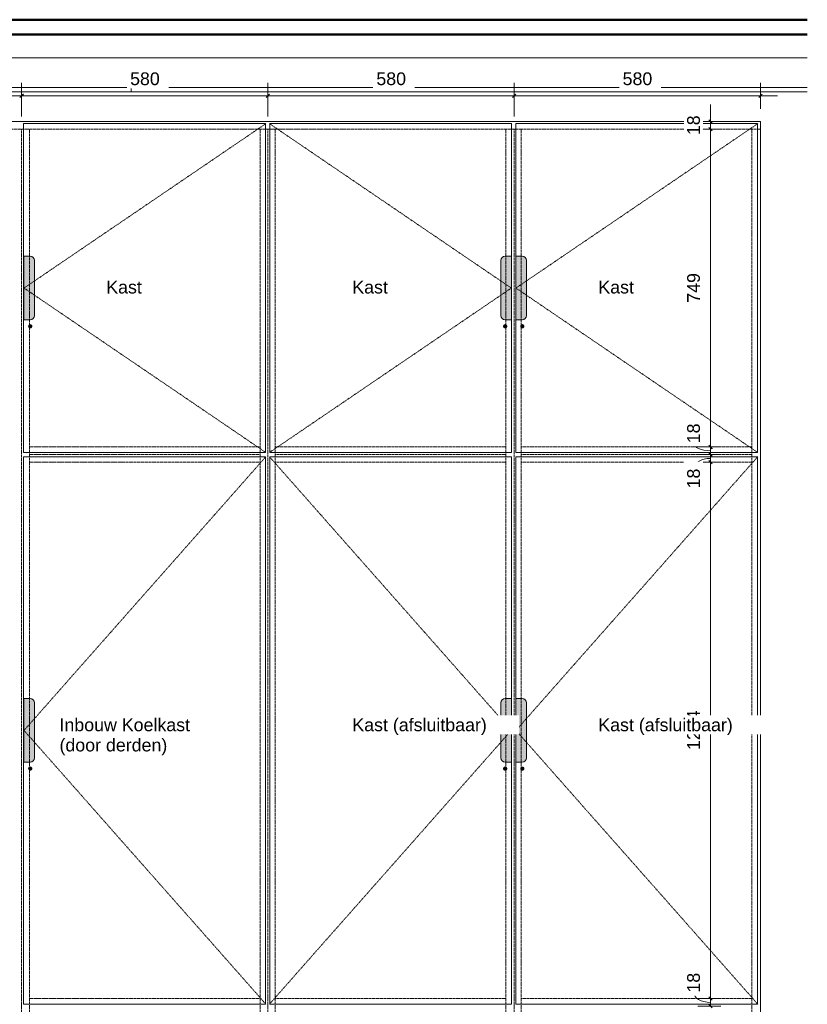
# Model space of a CAD drawing. Header units: millimetres. Extents: x 60977 to 119991, y -9149 to 74784.
# Tile 10 of 18: x 107407 to 109262, y 28954 to 31275. Entities that reach past the tile are written whole.
import ezdxf

# ---------------------------------------------------------------- set-up
doc = ezdxf.new("R2010")
doc.units = ezdxf.units.MM
doc.linetypes.add('Overhead xxSmall', pattern=[2.579688, 1.5875, -0.992188])
for name, color, linetype, lineweight in [('0-4', 170, 'Continuous', 5), ('A----M-', 8, 'Continuous', 5), ('A----M--20', 8, 'Continuous', 5), ('A09-NT--1', 7, 'Continuous', 13), ('A22-----1', 50, 'Continuous', 9), ('A35-----2', 130, 'Continuous', 50), ('A35-----3', 250, 'Continuous', 13), ('A99-----1', 1, 'Overhead xxSmall', 13), ('A99-----3', 1, 'Continuous', 13), ('A99----T', 1, 'Continuous', 5), ('Detail Items-2', 55, 'Continuous', 5), ('Detail Items-3', 255, 'Continuous', 5)]:
    doc.layers.add(name, color=color, linetype=linetype, lineweight=lineweight)
doc.styles.add('Arial_1', font='arial.ttf', dxfattribs={"height": 30})
doc.dimstyles.new('TD_Diagonal_1_5_mm', dxfattribs={"dimscale": 304.8, "dimtxt": 30.607782, "dimasz": 0.026247, "dimexe": 0.098425, "dimexo": 0.098425, "dimgap": 0.052493, "dimtad": 1, "dimdec": 0, "dimzin": 0, "dimdsep": 46, "dimtxsty": 'Arial_1', "dimblk1": 'OBLIQUE', "dimblk2": 'OBLIQUE', "dimsah": 1, "dimcen": 0.09, "dimdle": 0.131234, "dimazin": 2, "dimtfac": 1, "dimtdec": 4, "dimtix": 1, "dimtmove": 0, "dimatfit": 3, "dimfxl": 1, "dimtvp": 1, "dimtfill": 1, "dimtolj": 1, "dimtzin": 0, "dimarcsym": 2})
doc.dimstyles.new('TD_Diagonal_1_5_mm_1', dxfattribs={"dimscale": 304.8, "dimtxt": 30.607782, "dimasz": 0.026247, "dimexe": 0.098425, "dimexo": 0.098425, "dimgap": 0.052493, "dimtad": 1, "dimdec": 0, "dimzin": 0, "dimdsep": 46, "dimtxsty": 'Arial_1', "dimblk1": 'OBLIQUE', "dimblk2": 'OBLIQUE', "dimsah": 1, "dimcen": 0.09, "dimdle": 0.131234, "dimazin": 2, "dimtfac": 1, "dimtdec": 4, "dimtix": 1, "dimtmove": 1, "dimatfit": 3, "dimfxl": 1, "dimtvp": 1, "dimtfill": 1, "dimtolj": 1, "dimtzin": 0, "dimarcsym": 2})

# ---------------------------------------------------------------- blocks, each defined once
blk = doc.blocks.new('HSR-D_ABT_ARCH_Interieur_rvt-6-712 Pegasoos Storage - Elevation')
at = {"layer": 'A22-----1'}
for p, q in [((-21910.6, 31115), (-18075.8, 31115)), ((-18075.8, 31105), (-21827.6, 31105)), ((-19668, 31115), (-19668, 31105))]:
    blk.add_line(p, q, dxfattribs=at)
at = {"layer": 'A35-----2'}
for p, q in [((-18075.8, 31275), (-21910.6, 31275)), ((-18075.8, 31240), (-21910.6, 31240))]:
    blk.add_line(p, q, dxfattribs=at)
at = {"layer": 'A35-----3'}
blk.add_line((-21910.6, 31185), (-18075.8, 31185), dxfattribs=at)
blk = doc.blocks.new('DIMBLOCK104-712 Pegasoos Storage - Elevation')
at = {"layer": 'A----M--20'}
for p, q in [((106832, 31047), (106832, 31125.8)), ((107412, 31047), (107412, 31125.8)), ((106832, 31095.8), (107412, 31095.8)), ((106832, 31095.8), (106832, 31047)), ((107412, 31095.8), (107412, 31047))]:
    blk.add_line(p, q, dxfattribs=at)
at = {"layer": 'A----M--20', "lineweight": 35}
for p, q in [((106832, 31095.8), (106828, 31091.8)), ((106832, 31095.8), (106836, 31099.8)), ((107412, 31095.8), (107408, 31091.8)), ((107412, 31095.8), (107416, 31099.8))]:
    blk.add_line(p, q, dxfattribs=at)
at = {"layer": 'A----M--20', "color": 0, "insert": (107087.4, 31150.8), "char_height": 30, "width": 83.065, "attachment_point": 1, "line_spacing_factor": 0.941778, "style": 'Arial_1', "bg_fill": 3, "box_fill_scale": 1.25, "bg_fill_color": 256, "bg_fill_true_color": 13158600, "bg_fill_transparency": 0}
blk.add_mtext('580', dxfattribs=at)
blk = doc.blocks.new('_Oblique')
at = {"color": 0, "linetype": 'ByBlock', "lineweight": -2}
blk.add_line((-0.5, -0.5), (0.5, 0.5), dxfattribs=at)
blk = doc.blocks.new('DIMBLOCK105-712 Pegasoos Storage - Elevation')
at = {"layer": 'A----M--20'}
for p, q in [((107412, 31047), (107412, 31125.8)), ((107992, 31047), (107992, 31125.8)), ((107412, 31095.8), (107992, 31095.8)), ((107412, 31095.8), (107412, 31047)), ((107992, 31095.8), (107992, 31047))]:
    blk.add_line(p, q, dxfattribs=at)
at = {"layer": 'A----M--20', "lineweight": 35}
for p, q in [((107412, 31095.8), (107408, 31091.8)), ((107412, 31095.8), (107416, 31099.8)), ((107992, 31095.8), (107988, 31091.8)), ((107992, 31095.8), (107996, 31099.8))]:
    blk.add_line(p, q, dxfattribs=at)
at = {"layer": 'A----M--20', "color": 0, "insert": (107667.4, 31150.8), "char_height": 30, "width": 83.065, "attachment_point": 1, "line_spacing_factor": 0.941778, "style": 'Arial_1', "bg_fill": 3, "box_fill_scale": 1.25, "bg_fill_color": 256, "bg_fill_true_color": 13158600, "bg_fill_transparency": 0}
blk.add_mtext('580', dxfattribs=at)
blk = doc.blocks.new('DIMBLOCK106-712 Pegasoos Storage - Elevation')
at = {"layer": 'A----M--20'}
for p, q in [((107992, 31047), (107992, 31125.8)), ((108572, 31047), (108572, 31125.8)), ((107992, 31095.8), (108572, 31095.8)), ((107992, 31095.8), (107992, 31047)), ((108572, 31095.8), (108572, 31047))]:
    blk.add_line(p, q, dxfattribs=at)
at = {"layer": 'A----M--20', "lineweight": 35}
for p, q in [((107992, 31095.8), (107988, 31091.8)), ((107992, 31095.8), (107996, 31099.8)), ((108572, 31095.8), (108568, 31091.8)), ((108572, 31095.8), (108576, 31099.8))]:
    blk.add_line(p, q, dxfattribs=at)
at = {"layer": 'A----M--20', "color": 0, "insert": (108247.4, 31150.8), "char_height": 30, "width": 83.065, "attachment_point": 1, "line_spacing_factor": 0.941778, "style": 'Arial_1', "bg_fill": 3, "box_fill_scale": 1.25, "bg_fill_color": 256, "bg_fill_true_color": 13158600, "bg_fill_transparency": 0}
blk.add_mtext('580', dxfattribs=at)
blk = doc.blocks.new('DIMBLOCK107-712 Pegasoos Storage - Elevation')
at = {"layer": 'A----M--20'}
for p, q in [((108572, 31047), (108572, 31125.8)), ((109152, 31065), (109152, 31125.8)), ((108572, 31095.8), (109192, 31095.8)), ((108572, 31095.8), (108572, 31047)), ((109152, 31095.8), (109152, 31065))]:
    blk.add_line(p, q, dxfattribs=at)
at = {"layer": 'A----M--20', "lineweight": 35}
for p, q in [((108572, 31095.8), (108568, 31091.8)), ((108572, 31095.8), (108576, 31099.8)), ((109152, 31095.8), (109148, 31091.8)), ((109152, 31095.8), (109156, 31099.8))]:
    blk.add_line(p, q, dxfattribs=at)
at = {"layer": 'A----M--20', "color": 0, "insert": (108827.4, 31150.8), "char_height": 30, "width": 83.065, "attachment_point": 1, "line_spacing_factor": 0.941778, "style": 'Arial_1', "bg_fill": 3, "box_fill_scale": 1.25, "bg_fill_color": 256, "bg_fill_true_color": 13158600, "bg_fill_transparency": 0}
blk.add_mtext('580', dxfattribs=at)
blk = doc.blocks.new('DIMBLOCK130-712 Pegasoos Storage - Elevation')
at = {"layer": 'A----M--20'}
for p, q in [((109058.7, 28968), (109004.4, 28968)), ((109034.4, 28950), (109034.4, 28968)), ((109034.4, 28968), (109058.7, 28968)), ((109058.7, 28950), (109004.4, 28950)), ((109034.4, 28950), (109058.7, 28950))]:
    blk.add_line(p, q, dxfattribs=at)
at = {"layer": 'A----M--20', "lineweight": 35}
for p, q in [((109034.4, 28968), (109030.4, 28972)), ((109034.4, 28968), (109038.4, 28964)), ((109034.4, 28950), (109030.4, 28954)), ((109034.4, 28950), (109038.4, 28946))]:
    blk.add_line(p, q, dxfattribs=at)
at = {"layer": 'A----M--20'}
blk.add_ellipse((109034.4, 28982.1), major_axis=(39.5, 0), ratio=0.585199, start_param=3.141593, end_param=4.712389, dxfattribs=at)
at = {"layer": 'A----M--20', "color": 0, "insert": (108979.4, 28982.1), "char_height": 30, "width": 55.377, "attachment_point": 1, "rotation": 90, "line_spacing_factor": 0.941778, "style": 'Arial_1', "bg_fill": 3, "box_fill_scale": 1.25, "bg_fill_color": 256, "bg_fill_true_color": 13158600, "bg_fill_transparency": 0}
blk.add_mtext('18', dxfattribs=at)
blk = doc.blocks.new('DIMBLOCK131-712 Pegasoos Storage - Elevation')
at = {"layer": 'A----M--20'}
for p, q in [((109058.7, 30232), (109004.4, 30232)), ((109034.4, 28968), (109034.4, 30232)), ((109034.4, 30232), (109058.7, 30232)), ((109058.7, 28968), (109004.4, 28968)), ((109034.4, 28968), (109058.7, 28968))]:
    blk.add_line(p, q, dxfattribs=at)
at = {"layer": 'A----M--20', "lineweight": 35}
for p, q in [((109034.4, 30232), (109030.4, 30236)), ((109034.4, 30232), (109038.4, 30228)), ((109034.4, 28968), (109030.4, 28972)), ((109034.4, 28968), (109038.4, 28964))]:
    blk.add_line(p, q, dxfattribs=at)
at = {"layer": 'A----M--20', "color": 0, "insert": (108979.4, 29553.9), "char_height": 30, "width": 110.753, "attachment_point": 1, "rotation": 90, "line_spacing_factor": 0.941778, "style": 'Arial_1', "bg_fill": 3, "box_fill_scale": 1.25, "bg_fill_color": 256, "bg_fill_true_color": 13158600, "bg_fill_transparency": 0}
blk.add_mtext('1264', dxfattribs=at)
blk = doc.blocks.new('DIMBLOCK132-712 Pegasoos Storage - Elevation')
at = {"layer": 'A----M--20'}
for p, q in [((109058.7, 30250), (109004.4, 30250)), ((109034.4, 30232), (109034.4, 30250)), ((109034.4, 30250), (109058.7, 30250)), ((109058.7, 30232), (109004.4, 30232)), ((109034.4, 30232), (109058.7, 30232))]:
    blk.add_line(p, q, dxfattribs=at)
at = {"layer": 'A----M--20', "lineweight": 35}
for p, q in [((109034.4, 30250), (109030.4, 30254)), ((109034.4, 30250), (109038.4, 30246)), ((109034.4, 30232), (109030.4, 30236)), ((109034.4, 30232), (109038.4, 30228))]:
    blk.add_line(p, q, dxfattribs=at)
at = {"layer": 'A----M--20'}
blk.add_ellipse((109034.4, 30216.5), major_axis=(39.5, 0), ratio=0.619933, start_param=1.570796, end_param=3.141593, dxfattribs=at)
at = {"layer": 'A----M--20', "color": 0, "insert": (108979.4, 30170.3), "char_height": 30, "width": 55.377, "attachment_point": 1, "rotation": 90, "line_spacing_factor": 0.941778, "style": 'Arial_1', "bg_fill": 3, "box_fill_scale": 1.25, "bg_fill_color": 256, "bg_fill_true_color": 13158600, "bg_fill_transparency": 0}
blk.add_mtext('18', dxfattribs=at)
blk = doc.blocks.new('DIMBLOCK133-712 Pegasoos Storage - Elevation')
at = {"layer": 'A----M--20'}
for p, q in [((109058.7, 30268), (109004.4, 30268)), ((109034.4, 30250), (109034.4, 30268)), ((109034.4, 30268), (109058.7, 30268)), ((109058.7, 30250), (109004.4, 30250)), ((109034.4, 30250), (109058.7, 30250))]:
    blk.add_line(p, q, dxfattribs=at)
at = {"layer": 'A----M--20', "lineweight": 35}
for p, q in [((109034.4, 30268), (109030.4, 30272)), ((109034.4, 30268), (109038.4, 30264)), ((109034.4, 30250), (109030.4, 30254)), ((109034.4, 30250), (109038.4, 30246))]:
    blk.add_line(p, q, dxfattribs=at)
at = {"layer": 'A----M--20'}
blk.add_ellipse((109034.4, 30276.8), major_axis=(39.5, 0), ratio=0.451201, start_param=3.141593, end_param=4.712389, dxfattribs=at)
at = {"layer": 'A----M--20', "color": 0, "insert": (108979.4, 30276.8), "char_height": 30, "width": 55.377, "attachment_point": 1, "rotation": 90, "line_spacing_factor": 0.941778, "style": 'Arial_1', "bg_fill": 3, "box_fill_scale": 1.25, "bg_fill_color": 256, "bg_fill_true_color": 13158600, "bg_fill_transparency": 0}
blk.add_mtext('18', dxfattribs=at)
blk = doc.blocks.new('DIMBLOCK134-712 Pegasoos Storage - Elevation')
at = {"layer": 'A----M--20'}
for p, q in [((109058.7, 31017), (109004.4, 31017)), ((109034.4, 30268), (109034.4, 31017)), ((109034.4, 31017), (109058.7, 31017)), ((109058.7, 30268), (109004.4, 30268)), ((109034.4, 30268), (109058.7, 30268))]:
    blk.add_line(p, q, dxfattribs=at)
at = {"layer": 'A----M--20', "lineweight": 35}
for p, q in [((109034.4, 31017), (109030.4, 31021)), ((109034.4, 31017), (109038.4, 31013)), ((109034.4, 30268), (109030.4, 30272)), ((109034.4, 30268), (109038.4, 30264))]:
    blk.add_line(p, q, dxfattribs=at)
at = {"layer": 'A----M--20', "color": 0, "insert": (108979.4, 30607.9), "char_height": 30, "width": 83.065, "attachment_point": 1, "rotation": 90, "line_spacing_factor": 0.941778, "style": 'Arial_1', "bg_fill": 3, "box_fill_scale": 1.25, "bg_fill_color": 256, "bg_fill_true_color": 13158600, "bg_fill_transparency": 0}
blk.add_mtext('749', dxfattribs=at)
blk = doc.blocks.new('DIMBLOCK135-712 Pegasoos Storage - Elevation')
at = {"layer": 'A----M--20'}
for p, q in [((109034.4, 31017), (109034.4, 31075)), ((109058.7, 31035), (109004.4, 31035)), ((109034.4, 31035), (109058.7, 31035)), ((109058.7, 31017), (109004.4, 31017)), ((109034.4, 31017), (109058.7, 31017))]:
    blk.add_line(p, q, dxfattribs=at)
at = {"layer": 'A----M--20', "lineweight": 35}
for p, q in [((109034.4, 31035), (109030.4, 31039)), ((109034.4, 31035), (109038.4, 31031)), ((109034.4, 31017), (109030.4, 31021)), ((109034.4, 31017), (109038.4, 31013))]:
    blk.add_line(p, q, dxfattribs=at)
at = {"layer": 'A----M--20', "color": 0, "insert": (108979.4, 31002.9), "char_height": 30, "width": 55.377, "attachment_point": 1, "rotation": 90, "line_spacing_factor": 0.941778, "style": 'Arial_1', "bg_fill": 3, "box_fill_scale": 1.25, "bg_fill_color": 256, "bg_fill_true_color": 13158600, "bg_fill_transparency": 0}
blk.add_mtext('18', dxfattribs=at)

msp = doc.modelspace()

# ---------------------------------------------------------------- hatches: boundary and pattern name
at = {"layer": 'Detail Items-2'}
for points in [[(107432.2, 30547.5), (107433.5, 30547.6), (107434.7, 30548.1), (107435.7, 30548.9), (107436.5, 30550), (107437, 30551.2), (107437.2, 30552.5), (107437, 30553.8), (107436.5, 30555), (107435.7, 30556), (107434.7, 30556.8), (107433.5, 30557.3), (107432.2, 30557.5), (107430.9, 30557.3), (107429.7, 30556.8), (107428.7, 30556), (107427.9, 30555), (107427.4, 30553.8), (107427.2, 30552.5), (107427.4, 30551.2), (107427.9, 30550), (107428.7, 30548.9), (107429.7, 30548.1), (107430.9, 30547.6)], [(108550.8, 30547.5), (108552.1, 30547.6), (108553.3, 30548.1), (108554.3, 30548.9), (108555.1, 30550), (108555.6, 30551.2), (108555.8, 30552.5), (108555.6, 30553.8), (108555.1, 30555), (108554.3, 30556), (108553.3, 30556.8), (108552.1, 30557.3), (108550.8, 30557.5), (108549.5, 30557.3), (108548.3, 30556.8), (108547.3, 30556), (108546.5, 30555), (108546, 30553.8), (108545.8, 30552.5), (108546, 30551.2), (108546.5, 30550), (108547.3, 30548.9), (108548.3, 30548.1), (108549.5, 30547.6)], [(108591.2, 30547.5), (108592.5, 30547.6), (108593.7, 30548.1), (108594.7, 30548.9), (108595.5, 30550), (108596, 30551.2), (108596.2, 30552.5), (108596, 30553.8), (108595.5, 30555), (108594.7, 30556), (108593.7, 30556.8), (108592.5, 30557.3), (108591.2, 30557.5), (108589.9, 30557.3), (108588.7, 30556.8), (108587.7, 30556), (108586.9, 30555), (108586.4, 30553.8), (108586.2, 30552.5), (108586.4, 30551.2), (108586.9, 30550), (108587.7, 30548.9), (108588.7, 30548.1), (108589.9, 30547.6)], [(107432.2, 29505), (107433.5, 29505.2), (107434.7, 29505.7), (107435.7, 29506.5), (107436.5, 29507.5), (107437, 29508.7), (107437.2, 29510), (107437, 29511.3), (107436.5, 29512.5), (107435.7, 29513.5), (107434.7, 29514.3), (107433.5, 29514.8), (107432.2, 29515), (107430.9, 29514.8), (107429.5, 29514.1), (107428.7, 29513.5), (107427.9, 29512.5), (107427.4, 29511.3), (107427.2, 29510), (107427.4, 29508.7), (107427.9, 29507.5), (107428.7, 29506.5), (107429.7, 29505.7), (107430.9, 29505.2)], [(108550.8, 29505), (108552.1, 29505.2), (108553.3, 29505.7), (108554.3, 29506.5), (108555.1, 29507.5), (108555.6, 29508.7), (108555.8, 29510), (108555.6, 29511.3), (108555.1, 29512.5), (108554.3, 29513.5), (108553.3, 29514.3), (108552.1, 29514.8), (108550.8, 29515), (108549.5, 29514.8), (108548.1, 29514.1), (108547.3, 29513.5), (108546.5, 29512.5), (108546, 29511.3), (108545.8, 29510), (108546, 29508.7), (108546.5, 29507.5), (108547.3, 29506.5), (108548.3, 29505.7), (108549.5, 29505.2)], [(108591.2, 29505), (108592.5, 29505.2), (108593.7, 29505.7), (108594.7, 29506.5), (108595.5, 29507.5), (108596, 29508.7), (108596.2, 29510), (108596, 29511.3), (108595.5, 29512.5), (108594.7, 29513.5), (108593.7, 29514.3), (108592.5, 29514.8), (108591.2, 29515), (108589.9, 29514.8), (108588.4, 29514.1), (108587.7, 29513.5), (108586.9, 29512.5), (108586.4, 29511.3), (108586.2, 29510), (108586.4, 29508.7), (108586.9, 29507.5), (108587.7, 29506.5), (108588.7, 29505.7), (108589.9, 29505.2)]]:
    msp.add_hatch(color=256, dxfattribs=at).paths.add_polyline_path(points)
at = {"layer": 'Detail Items-3'}
for points in [[(107432.2, 30567.5), (107434.8, 30567.8), (107437.2, 30568.8), (107439.3, 30570.4), (107440.9, 30572.5), (107441.9, 30574.9), (107442.2, 30577.5), (107442.2, 30707.5), (107441.9, 30710.1), (107440.9, 30712.5), (107439.3, 30714.5), (107437.2, 30716.1), (107434.8, 30717.1), (107432.2, 30717.5), (107417.2, 30717.5), (107417.2, 30567.5)], [(108550.8, 30567.5), (108565.8, 30567.5), (108565.8, 30717.5), (108550.8, 30717.5), (108548.2, 30717.1), (108545.8, 30716.1), (108543.4, 30714), (108542.1, 30712.5), (108541.1, 30710.1), (108540.8, 30707.5), (108540.8, 30577.5), (108541.1, 30574.9), (108542.1, 30572.5), (108543.7, 30570.4), (108545.8, 30568.8), (108548.2, 30567.8)], [(108576.2, 30567.5), (108591.2, 30567.5), (108593.8, 30567.8), (108596.2, 30568.8), (108598.3, 30570.4), (108599.8, 30572.5), (108600.8, 30574.9), (108601.2, 30577.5), (108601.2, 30707.5), (108600.8, 30710.1), (108599.8, 30712.5), (108598.3, 30714.5), (108596.2, 30716.1), (108593.8, 30717.1), (108591.2, 30717.5), (108576.2, 30717.5), (108576.2, 30587.8)], [(107432.2, 29525), (107434.8, 29525.3), (107437.2, 29526.3), (107439.3, 29527.9), (107440.9, 29530), (107441.9, 29532.4), (107442.2, 29535), (107442.2, 29665), (107441.9, 29667.6), (107440.9, 29670), (107439.3, 29672.1), (107437.2, 29673.7), (107434.8, 29674.7), (107432.2, 29675), (107417.2, 29675), (107417.2, 29525)], [(108565.8, 29525), (108565.8, 29675), (108550.8, 29675), (108548.2, 29674.7), (108545.8, 29673.7), (108543.7, 29672.1), (108542.1, 29670), (108541.1, 29667.6), (108540.8, 29665), (108540.8, 29535), (108541.1, 29532.4), (108542.1, 29530), (108543.7, 29527.9), (108545.8, 29526.3), (108548.2, 29525.3), (108550.8, 29525)], [(108591.2, 29525), (108593.8, 29525.3), (108596.2, 29526.3), (108598.3, 29527.9), (108599.8, 29530), (108600.8, 29532.4), (108601.2, 29535), (108601.2, 29665), (108600.8, 29667.6), (108599.8, 29670), (108598.3, 29672.1), (108596.2, 29673.7), (108593.8, 29674.7), (108591.2, 29675), (108576.2, 29675), (108576.2, 29525)]]:
    msp.add_hatch(color=256, dxfattribs=at).paths.add_polyline_path(points)

# ---------------------------------------------------------------- linework, layer by layer
at = {"layer": 'A99-----1'}
for p, q in [((107987.1, 31030), (107417.6, 30642.5)), ((107995.7, 31030), (108565.2, 30642.5)), ((109145.7, 31030), (108576.2, 30642.5)), ((105560, 31017), (109152, 31017)), ((107412, 28100), (107412, 31017)), ((107430.1, 28118), (107430.1, 31017)), ((107973.4, 28118), (107973.4, 31017)), ((107992, 28100), (107992, 31017)), ((108009.4, 28118), (108009.4, 31017)), ((108552.7, 28118), (108552.7, 31017)), ((108572, 28100), (108572, 31017)), ((108588.7, 28118), (108588.7, 31017)), ((109132, 28118), (109132, 31017)), ((107417.6, 30642.5), (107987.1, 30255)), ((108565.2, 30642.5), (107995.7, 30255)), ((108576.2, 30642.5), (109145.7, 30255)), ((107973.4, 30268), (107430.1, 30268)), ((108552.7, 30268), (108009.4, 30268)), ((109132, 30268), (108588.7, 30268)), ((107987.1, 30245), (107417.6, 29600)), ((107973.4, 30250), (107430.1, 30250)), ((107995.7, 30245), (108565.2, 29600)), ((108552.7, 30250), (108009.4, 30250)), ((109145.7, 30245), (108576.2, 29600)), ((109132, 30250), (108588.7, 30250)), ((107973.4, 30232), (107430.1, 30232)), ((108552.7, 30232), (108009.4, 30232)), ((109132, 30232), (108588.7, 30232)), ((107417.6, 29600), (107987.1, 28955)), ((108565.2, 29600), (107995.7, 28955)), ((108576.2, 29600), (109145.7, 28955)), ((107973.4, 28968), (107430.1, 28968)), ((108552.7, 28968), (108009.4, 28968)), ((109132, 28968), (108588.7, 28968))]:
    msp.add_line(p, q, dxfattribs=at)
at = {"layer": 'A99-----3'}
for p, q in [((105560, 31035), (109152, 31035)), ((107986.2, 31030), (107416.7, 31030)), ((107416.7, 31030), (107416.7, 30255)), ((107986.2, 30255), (107986.2, 31030)), ((108565.7, 31030), (107996.2, 31030)), ((107996.2, 31030), (107996.2, 30255)), ((108565.7, 30255), (108565.7, 31030)), ((109145.2, 31030), (108575.7, 31030)), ((108575.7, 31030), (108575.7, 30255)), ((109145.2, 30255), (109145.2, 31030)), ((109152, 28100), (109152, 31035)), ((107416.7, 30255), (107986.2, 30255)), ((107986.2, 30245), (107416.7, 30245)), ((107416.7, 30245), (107416.7, 28955)), ((107986.2, 28955), (107986.2, 30245)), ((107996.2, 30255), (108565.7, 30255)), ((108565.7, 30245), (107996.2, 30245)), ((107996.2, 30245), (107996.2, 28955)), ((108565.7, 28955), (108565.7, 30245)), ((108575.7, 30255), (109145.2, 30255)), ((109145.2, 30245), (108575.7, 30245)), ((108575.7, 30245), (108575.7, 28955)), ((109145.2, 28955), (109145.2, 30245)), ((107416.7, 28955), (107986.2, 28955)), ((107996.2, 28955), (108565.7, 28955)), ((108575.7, 28955), (109145.2, 28955))]:
    msp.add_line(p, q, dxfattribs=at)
at = {"layer": 'A99----T'}
for p, q in [((107417.2, 30567.5), (107417.2, 30717.5)), ((107417.2, 30717.5), (107432.2, 30717.5)), ((107442.2, 30707.5), (107442.2, 30577.5)), ((108540.8, 30707.5), (108540.8, 30577.5)), ((108565.8, 30717.5), (108550.8, 30717.5)), ((108565.8, 30567.5), (108565.8, 30717.5)), ((108576.2, 30567.5), (108576.2, 30717.5)), ((108576.2, 30717.5), (108591.2, 30717.5)), ((108601.2, 30707.5), (108601.2, 30577.5)), ((107432.2, 30567.5), (107417.2, 30567.5)), ((108550.8, 30567.5), (108565.8, 30567.5)), ((108591.2, 30567.5), (108576.2, 30567.5)), ((107417.2, 29525), (107417.2, 29675)), ((107417.2, 29675), (107432.2, 29675)), ((107442.2, 29665), (107442.2, 29535)), ((108540.8, 29665), (108540.8, 29535)), ((108565.8, 29675), (108550.8, 29675)), ((108565.8, 29525), (108565.8, 29675)), ((108576.2, 29525), (108576.2, 29675)), ((108576.2, 29675), (108591.2, 29675)), ((108601.2, 29665), (108601.2, 29535)), ((107432.2, 29525), (107417.2, 29525)), ((108550.8, 29525), (108565.8, 29525)), ((108591.2, 29525), (108576.2, 29525))]:
    msp.add_line(p, q, dxfattribs=at)
for centre, start, end in [((107432.2, 30707.5), 360, 90), ((108550.8, 30707.5), 90, 180), ((108591.2, 30707.5), 0, 90), ((107432.2, 30577.5), 270, 0), ((108550.8, 30577.5), 180, 270), ((108591.2, 30577.5), 270, 0), ((107432.2, 29665), 0, 90), ((108550.8, 29665), 90, 180), ((108591.2, 29665), 0, 90), ((107432.2, 29535), 270, 0), ((108550.8, 29535), 180, 270), ((108591.2, 29535), 270, 0)]:
    msp.add_arc(centre, 10, start, end, dxfattribs=at)

# ---------------------------------------------------------------- block references
at = {"layer": '0-4'}
msp.add_blockref('HSR-D_ABT_ARCH_Interieur_rvt-6-712 Pegasoos Storage - Elevation', (127338.2, 0), dxfattribs=at)

# ---------------------------------------------------------------- next in the draw order: texts
at = {"layer": 'A09-NT--1', "char_height": 30, "attachment_point": 1, "style": 'Arial_1', "bg_fill": 3, "box_fill_scale": 1.25, "bg_fill_color": 256, "bg_fill_true_color": 13158600, "bg_fill_transparency": 0}
for s, insert, width in [('Kast', (107611.2, 30659.7), 101.013), ('Kast', (108190.7, 30659.7), 101.013), ('Kast', (108770.2, 30659.7), 101.013), ('Inbouw Koelkast ', (107501.1, 29628.1), 384.81), ('Kast (afsluitbaar)', (108190.8, 29628.1), 384.81), ('(door derden)', (107501.1, 29580.5), 304.641)]:
    msp.add_mtext(s, dxfattribs=dict(at, insert=insert, width=width))

# ---------------------------------------------------------------- next in the draw order: dimensions: what is measured, and where the dimension line sits
at = {"layer": 'A----M-'}
dim = msp.add_linear_dim(base=(107412, 31095.8), p1=(106832, 31017), p2=(107412, 31017), dimstyle='TD_Diagonal_1_5_mm', override={"dimpost": '<>', "dimfxl": 580}, dxfattribs=at)
dim.commit()
dim.dimension.update_dxf_attribs({"geometry": 'DIMBLOCK104-712 Pegasoos Storage - Elevation', "text_midpoint": (107122, 31127.2)})
dim = msp.add_linear_dim(base=(109034.4, 28968), p1=(109028.7, 28950), p2=(109028.7, 28968), angle=90, dimstyle='TD_Diagonal_1_5_mm_1', override={"dimpost": '<>', "dimfxl": 18}, dxfattribs=at)
dim.commit()
dim.dimension.update_dxf_attribs({"geometry": 'DIMBLOCK130-712 Pegasoos Storage - Elevation', "text_midpoint": (108999.4, 29009.8), "dimtype": 160, "text_rotation": 90})

# ---------------------------------------------------------------- next in the draw order: dimensions: what is measured, and where the dimension line sits
dim = msp.add_linear_dim(base=(107992, 31095.8), p1=(107412, 31017), p2=(107992, 31017), dimstyle='TD_Diagonal_1_5_mm', override={"dimpost": '<>', "dimfxl": 580}, dxfattribs=at)
dim.commit()
dim.dimension.update_dxf_attribs({"geometry": 'DIMBLOCK105-712 Pegasoos Storage - Elevation', "text_midpoint": (107702, 31127.2)})
dim = msp.add_linear_dim(base=(109034.4, 30232), p1=(109028.7, 28968), p2=(109028.7, 30232), angle=90, dimstyle='TD_Diagonal_1_5_mm', override={"dimpost": '<>', "dimfxl": 1264}, dxfattribs=at)
dim.commit()
dim.dimension.update_dxf_attribs({"geometry": 'DIMBLOCK131-712 Pegasoos Storage - Elevation', "text_midpoint": (109003.1, 29600)})

# ---------------------------------------------------------------- next in the draw order: texts
at = {"layer": 'A09-NT--1', "insert": (108770.1, 29628.1), "char_height": 30, "width": 384.81, "attachment_point": 1, "style": 'Arial_1', "bg_fill": 3, "box_fill_scale": 1.25, "bg_fill_color": 256, "bg_fill_true_color": 13158600, "bg_fill_transparency": 0}
msp.add_mtext('Kast (afsluitbaar)', dxfattribs=at)

# ---------------------------------------------------------------- next in the draw order: dimensions: what is measured, and where the dimension line sits
at = {"layer": 'A----M-'}
dim = msp.add_linear_dim(base=(108572, 31095.8), p1=(107992, 31017), p2=(108572, 31017), dimstyle='TD_Diagonal_1_5_mm', override={"dimpost": '<>', "dimfxl": 580}, dxfattribs=at)
dim.commit()
dim.dimension.update_dxf_attribs({"geometry": 'DIMBLOCK106-712 Pegasoos Storage - Elevation', "text_midpoint": (108282, 31127.2)})
dim = msp.add_linear_dim(base=(109034.4, 30250), p1=(109028.7, 30232), p2=(109028.7, 30250), angle=90, dimstyle='TD_Diagonal_1_5_mm_1', override={"dimpost": '<>', "dimfxl": 18}, dxfattribs=at)
dim.commit()
dim.dimension.update_dxf_attribs({"geometry": 'DIMBLOCK132-712 Pegasoos Storage - Elevation', "text_midpoint": (108999.4, 30198), "dimtype": 160, "text_rotation": 90})

# ---------------------------------------------------------------- next in the draw order: dimensions: what is measured, and where the dimension line sits
dim = msp.add_linear_dim(base=(109152, 31095.8), p1=(108572, 31017), p2=(109152, 31035), dimstyle='TD_Diagonal_1_5_mm', override={"dimpost": '<>', "dimfxl": 580.279243}, dxfattribs=at)
dim.commit()
dim.dimension.update_dxf_attribs({"geometry": 'DIMBLOCK107-712 Pegasoos Storage - Elevation', "text_midpoint": (108862, 31127.2)})
dim = msp.add_linear_dim(base=(109034.4, 30268), p1=(109028.7, 30250), p2=(109028.7, 30268), angle=90, dimstyle='TD_Diagonal_1_5_mm_1', override={"dimpost": '<>', "dimfxl": 18}, dxfattribs=at)
dim.commit()
dim.dimension.update_dxf_attribs({"geometry": 'DIMBLOCK133-712 Pegasoos Storage - Elevation', "text_midpoint": (108999.4, 30304.5), "dimtype": 160, "text_rotation": 90})

# ---------------------------------------------------------------- next in the draw order: dimensions: what is measured, and where the dimension line sits
dim = msp.add_linear_dim(base=(109034.4, 31017), p1=(109028.7, 30268), p2=(109028.7, 31017), angle=90, dimstyle='TD_Diagonal_1_5_mm', override={"dimpost": '<>', "dimfxl": 749}, dxfattribs=at)
dim.commit()
dim.dimension.update_dxf_attribs({"geometry": 'DIMBLOCK134-712 Pegasoos Storage - Elevation', "text_midpoint": (109003.1, 30642.5)})

# ---------------------------------------------------------------- next in the draw order: dimensions: what is measured, and where the dimension line sits
dim = msp.add_linear_dim(base=(109034.4, 31035), p1=(109028.7, 31017), p2=(109028.7, 31035), angle=90, dimstyle='TD_Diagonal_1_5_mm', override={"dimpost": '<>', "dimfxl": 18}, dxfattribs=at)
dim.commit()
dim.dimension.update_dxf_attribs({"geometry": 'DIMBLOCK135-712 Pegasoos Storage - Elevation', "text_midpoint": (109003.1, 31026)})

doc.saveas('drawing.dxf')
